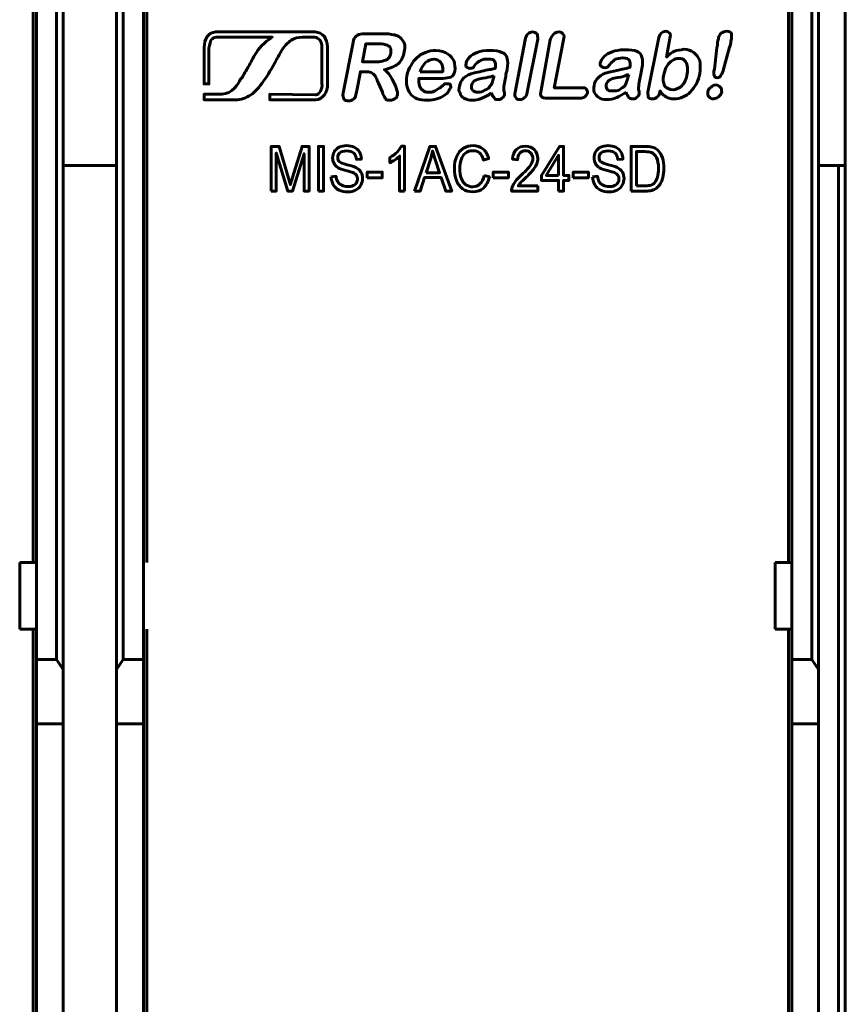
# Model space of a CAD drawing. Header units: millimetres. Extents: x -13 to 39, y -19 to 89.
# Tile 7 of 9: x 14 to 39, y 36 to 65. Entities that reach past the tile are written whole.
import ezdxf

# ---------------------------------------------------------------- set-up
doc = ezdxf.new("R2010")
doc.units = ezdxf.units.MM
doc.linetypes.add('K5LT32781', pattern=[0])
doc.linetypes.add('K5LT_BASIC', pattern=[0])

msp = doc.modelspace()

# ---------------------------------------------------------------- linework, layer by layer
at = {"color": 150, "linetype": 'K5LT_BASIC', "lineweight": 60, "true_color": 0x0080ff}
for p, q in [((37.239, 49.238), (37.239, 71.638)), ((14.639, 49.238), (14.639, 67.263)), ((18.039, 49.238), (18.039, 67.263)), ((14.739, 49.238), (14.739, 66.558)), ((15.339, 66.558), (15.339, 46.338)), ((17.339, 46.338), (17.339, 66.558)), ((17.939, 66.558), (17.939, 49.238)), ((37.339, 49.238), (37.339, 66.558)), ((37.939, 66.558), (37.939, 46.338)), ((15.539, 66.302), (15.539, 46.03)), ((17.139, 46.03), (17.139, 66.302)), ((38.139, 46.03), (38.139, 66.302)), ((38.939, 61.118), (38.939, 66.238)), ((15.539, 61.118), (17.139, 61.118)), ((38.139, 61.118), (38.739, 61.118)), ((38.939, 61.118), (38.739, 61.118)), ((38.739, 61.118), (38.739, 8.557)), ((38.939, 61.118), (38.939, 8.557)), ((14.739, 49.238), (14.239, 49.238)), ((14.239, 47.238), (14.239, 49.238)), ((14.739, 49.238), (14.739, 47.238)), ((17.939, 49.238), (17.939, 47.238)), ((36.839, 47.238), (36.839, 49.238)), ((37.339, 49.238), (36.839, 49.238)), ((37.339, 47.238), (37.339, 49.238)), ((14.739, 47.238), (14.239, 47.238)), ((14.639, 22.438), (14.639, 47.238)), ((14.739, 46.338), (14.739, 47.238)), ((17.939, 47.238), (17.939, 46.338)), ((18.039, 22.438), (18.039, 47.238)), ((36.839, 47.238), (37.339, 47.238)), ((37.239, 22.438), (37.239, 47.238)), ((37.339, 46.338), (37.339, 47.238)), ((15.339, 46.338), (14.739, 46.338)), ((14.739, 46.338), (14.739, 44.413)), ((15.539, 46.03), (15.339, 46.338)), ((17.139, 46.03), (17.339, 46.338)), ((17.339, 46.338), (17.939, 46.338)), ((17.939, 46.338), (17.939, 44.413)), ((37.339, 46.338), (37.339, 44.413)), ((37.939, 46.338), (37.339, 46.338)), ((38.139, 46.03), (37.939, 46.338)), ((15.539, 44.413), (15.539, 46.03)), ((17.139, 44.413), (17.139, 46.03)), ((38.139, 44.413), (38.139, 46.03)), ((14.739, 44.413), (15.539, 44.413)), ((14.739, 44.413), (14.739, 25.262)), ((15.539, 25.262), (15.539, 44.413)), ((17.139, 25.262), (17.139, 44.413)), ((17.939, 44.413), (17.139, 44.413)), ((17.939, 44.413), (17.939, 25.262)), ((37.339, 44.413), (37.339, 25.262)), ((38.139, 44.413), (37.339, 44.413)), ((38.139, 25.262), (38.139, 44.413))]:
    msp.add_line(p, q, dxfattribs=at)
for points, knots in [([(33.69, 64.919), (33.69, 64.919), (33.59, 64.363), (33.59, 64.363), (33.67, 64.443), (33.75, 64.502), (33.829, 64.542), (33.908, 64.562), (34.009, 64.581), (34.107, 64.601), (34.227, 64.601), (34.326, 64.562), (34.405, 64.502), (34.485, 64.443), (34.545, 64.363), (34.584, 64.264), (34.604, 64.145), (34.604, 64.025), (34.584, 63.866), (34.564, 63.767), (34.525, 63.668), (34.485, 63.568), (34.426, 63.469), (34.366, 63.389), (34.306, 63.329), (34.247, 63.251), (34.167, 63.21), (34.087, 63.171), (33.988, 63.132), (33.908, 63.111), (33.809, 63.111), (33.769, 63.111), (33.709, 63.111), (33.67, 63.132), (33.61, 63.151), (33.571, 63.171), (33.551, 63.191), (33.512, 63.21), (33.491, 63.231), (33.471, 63.251), (33.452, 63.27), (33.432, 63.31), (33.392, 63.35), (33.392, 63.35), (33.392, 63.31), (33.392, 63.31), (33.372, 63.251), (33.352, 63.191), (33.313, 63.171), (33.273, 63.132), (33.214, 63.111), (33.173, 63.111), (33.114, 63.111), (33.074, 63.132), (33.054, 63.151), (33.035, 63.191), (33.035, 63.251), (33.035, 63.31), (33.035, 63.31), (33.352, 64.899), (33.352, 64.899), (33.352, 64.979), (33.392, 65.038), (33.432, 65.078), (33.471, 65.117), (33.512, 65.137), (33.571, 65.137), (33.61, 65.137), (33.65, 65.117), (33.69, 65.078), (33.709, 65.038), (33.709, 64.998), (33.69, 64.919)], [0, 0, 0, 0, 0.041667, 0.041667, 0.041667, 0.083333, 0.083333, 0.083333, 0.125, 0.125, 0.125, 0.166667, 0.166667, 0.166667, 0.208333, 0.208333, 0.208333, 0.25, 0.25, 0.25, 0.291667, 0.291667, 0.291667, 0.333333, 0.333333, 0.333333, 0.375, 0.375, 0.375, 0.416667, 0.416667, 0.416667, 0.458333, 0.458333, 0.458333, 0.5, 0.5, 0.5, 0.541667, 0.541667, 0.541667, 0.583333, 0.583333, 0.583333, 0.625, 0.625, 0.625, 0.666667, 0.666667, 0.666667, 0.708333, 0.708333, 0.708333, 0.75, 0.75, 0.75, 0.791667, 0.791667, 0.791667, 0.833333, 0.833333, 0.833333, 0.875, 0.875, 0.875, 0.916667, 0.916667, 0.916667, 0.958333, 0.958333, 0.958333, 1, 1, 1, 1]), ([(35.021, 64.005), (35.021, 64.005), (35.1, 64.64), (35.1, 64.64), (35.12, 64.76), (35.12, 64.86), (35.141, 64.899), (35.141, 64.979), (35.18, 65.038), (35.219, 65.078), (35.279, 65.117), (35.319, 65.137), (35.398, 65.137), (35.458, 65.137), (35.517, 65.117), (35.538, 65.058), (35.538, 65.018), (35.538, 64.938), (35.517, 64.839), (35.517, 64.78), (35.498, 64.72), (35.478, 64.661), (35.478, 64.661), (35.299, 64.005), (35.299, 64.005), (35.279, 63.925), (35.26, 63.866), (35.219, 63.826), (35.2, 63.767), (35.16, 63.747), (35.1, 63.747), (35.061, 63.747), (35.021, 63.767), (35.021, 63.806), (35.001, 63.847), (35.001, 63.925), (35.021, 64.005)], [0, 0, 0, 0, 0.083333, 0.083333, 0.083333, 0.166667, 0.166667, 0.166667, 0.25, 0.25, 0.25, 0.333333, 0.333333, 0.333333, 0.416667, 0.416667, 0.416667, 0.5, 0.5, 0.5, 0.583333, 0.583333, 0.583333, 0.666667, 0.666667, 0.666667, 0.75, 0.75, 0.75, 0.833333, 0.833333, 0.833333, 0.916667, 0.916667, 0.916667, 1, 1, 1, 1]), ([(21.792, 64.959), (21.039, 64.959), (20.12, 64.959), (20.12, 64.959), (20.066, 64.959), (20.011, 64.922), (19.975, 64.886), (19.939, 64.831), (19.921, 64.741), (19.902, 64.632), (19.902, 64.632), (19.902, 63.559), (19.902, 63.559), (19.757, 63.559), (19.757, 63.559), (19.757, 64.649), (19.757, 64.649), (19.757, 64.777), (19.793, 64.886), (19.848, 64.976), (19.902, 65.068), (19.994, 65.104), (20.103, 65.122), (20.103, 65.122), (20.12, 65.122), (20.12, 65.122), (22.755, 65.122), (22.755, 65.122), (23.082, 65.122), (23.082, 65.122), (23.191, 65.104), (23.282, 65.068), (23.354, 64.976), (23.409, 64.886), (23.446, 64.795), (23.446, 64.668), (23.446, 64.668), (23.446, 64.649), (23.446, 64.649), (23.446, 63.578), (23.446, 63.578), (23.463, 63.305), (23.3, 63.087), (23.1, 63.087), (23.1, 63.087), (23.082, 63.087), (23.082, 63.087), (21.719, 63.087), (21.719, 63.087), (21.719, 63.251), (21.719, 63.251), (23.082, 63.232), (23.082, 63.232), (23.1, 63.232), (23.1, 63.232), (23.209, 63.251), (23.3, 63.396), (23.282, 63.578), (23.282, 63.578), (23.282, 64.649), (23.282, 64.649), (23.282, 64.741), (23.264, 64.813), (23.228, 64.867), (23.173, 64.922), (23.119, 64.959), (23.064, 64.959), (23.064, 64.959), (23.082, 64.959), (23.082, 64.959), (22.755, 64.959), (22.755, 64.959), (22.735, 64.959), (22.7, 64.959)], [0.8299716, 0.8299716, 0.8299716, 0.8299716, 0.8518519, 0.8518519, 0.8518519, 0.8888889, 0.8888889, 0.8888889, 0.9259259, 0.9259259, 0.9259259, 0.962963, 0.962963, 1, 1, 1.037037, 1.037037, 1.037037, 1.0740741, 1.0740741, 1.0740741, 1.1111111, 1.1111111, 1.1111111, 1.1481481, 1.1481481, 1.1851852, 1.1851852, 1.2222222, 1.2222222, 1.2222222, 1.2592593, 1.2592593, 1.2592593, 1.2962963, 1.2962963, 1.2962963, 1.3333333, 1.3333333, 1.3703704, 1.3703704, 1.3703704, 1.4074074, 1.4074074, 1.4074074, 1.4444444, 1.4444444, 1.4814815, 1.4814815, 1.5185185, 1.5185185, 1.5555556, 1.5555556, 1.5925926, 1.5925926, 1.5925926, 1.6296296, 1.6296296, 1.6296296, 1.6666667, 1.6666667, 1.6666667, 1.7037037, 1.7037037, 1.7037037, 1.7407407, 1.7407407, 1.7407407, 1.7777778, 1.7777778, 1.8148148, 1.8148148, 1.817982, 1.817982, 1.817982, 1.817982]), ([(21.792, 64.959), (21.792, 64.959), (21.792, 64.959), (21.792, 64.959), (21.665, 64.886), (21.428, 64.686), (21.319, 64.504), (21.21, 64.322), (21.156, 64.213), (21.084, 64.087), (21.029, 63.995), (20.975, 63.905), (20.902, 63.76), (20.883, 63.741), (20.866, 63.723), (20.847, 63.705), (20.774, 63.559), (20.611, 63.269), (20.284, 63.251), (20.284, 63.251), (19.757, 63.251), (19.757, 63.251), (19.757, 63.087), (19.757, 63.087), (20.684, 63.087), (20.684, 63.087), (20.866, 63.087), (21.011, 63.142), (21.156, 63.232), (21.283, 63.324), (21.411, 63.469), (21.52, 63.632), (21.683, 63.85), (21.774, 64.014), (21.919, 64.286), (21.956, 64.341), (21.973, 64.395), (22.046, 64.504), (22.155, 64.686), (22.246, 64.795), (22.356, 64.867), (22.465, 64.94), (22.574, 64.959), (22.7, 64.959), (22.7, 64.959), (22.7, 64.959), (22.699, 64.959)], [0.9999909, 0.9999909, 0.9999909, 0.9999909, 1, 1, 1, 1.0666667, 1.0666667, 1.0666667, 1.1333333, 1.1333333, 1.1333333, 1.2, 1.2, 1.2, 1.2666667, 1.2666667, 1.2666667, 1.3333333, 1.3333333, 1.3333333, 1.4, 1.4, 1.4666667, 1.4666667, 1.5333333, 1.5333333, 1.5333333, 1.6, 1.6, 1.6, 1.6666667, 1.6666667, 1.6666667, 1.7333333, 1.7333333, 1.7333333, 1.8, 1.8, 1.8, 1.8666667, 1.8666667, 1.8666667, 1.9333333, 1.9333333, 1.9333333, 1.9344784, 1.9344784, 1.9344784, 1.9344784]), ([(24.572, 63.925), (24.572, 63.925), (24.433, 63.925), (24.433, 63.925), (24.314, 63.31), (24.314, 63.31), (24.293, 63.21), (24.274, 63.151), (24.234, 63.111), (24.174, 63.072), (24.135, 63.052), (24.016, 63.052), (23.956, 63.072), (23.936, 63.111), (23.917, 63.151), (23.896, 63.21), (23.917, 63.29), (23.917, 63.29), (24.215, 64.8), (24.215, 64.8), (24.234, 64.899), (24.254, 64.959), (24.314, 64.998), (24.353, 65.038), (24.413, 65.058), (24.492, 65.058), (24.492, 65.058), (25.148, 65.058), (25.148, 65.058), (25.247, 65.058), (25.306, 65.058), (25.366, 65.038), (25.446, 65.038), (25.485, 65.018), (25.545, 64.998), (25.604, 64.979), (25.645, 64.938), (25.684, 64.879), (25.725, 64.839), (25.744, 64.78), (25.764, 64.72), (25.764, 64.661), (25.764, 64.581), (25.744, 64.521), (25.725, 64.383), (25.664, 64.264), (25.565, 64.164), (25.466, 64.085), (25.327, 64.025), (25.148, 63.985), (25.207, 63.946), (25.267, 63.886), (25.327, 63.806), (25.366, 63.747), (25.406, 63.668), (25.446, 63.588), (25.485, 63.508), (25.505, 63.43), (25.526, 63.37), (25.545, 63.29), (25.545, 63.251), (25.545, 63.231), (25.526, 63.191), (25.526, 63.171), (25.505, 63.151), (25.485, 63.132), (25.446, 63.111), (25.425, 63.091), (25.386, 63.072), (25.347, 63.072), (25.306, 63.072), (25.267, 63.072), (25.228, 63.072), (25.207, 63.091), (25.187, 63.111), (25.168, 63.151), (25.148, 63.171), (25.128, 63.21), (25.108, 63.251), (25.088, 63.31), (25.088, 63.31), (24.969, 63.588), (24.969, 63.588), (24.93, 63.668), (24.909, 63.747), (24.87, 63.806), (24.83, 63.847), (24.79, 63.886), (24.751, 63.906), (24.71, 63.925), (24.651, 63.925), (24.572, 63.925)], [0, 0, 0, 0, 0.032258, 0.032258, 0.064516, 0.064516, 0.064516, 0.096774, 0.096774, 0.096774, 0.129032, 0.129032, 0.16129, 0.16129, 0.16129, 0.193548, 0.193548, 0.193548, 0.225806, 0.225806, 0.225806, 0.258065, 0.258065, 0.258065, 0.290323, 0.290323, 0.290323, 0.322581, 0.322581, 0.322581, 0.354839, 0.354839, 0.354839, 0.387097, 0.387097, 0.387097, 0.419355, 0.419355, 0.419355, 0.451613, 0.451613, 0.451613, 0.483871, 0.483871, 0.483871, 0.516129, 0.516129, 0.516129, 0.548387, 0.548387, 0.548387, 0.580645, 0.580645, 0.580645, 0.612903, 0.612903, 0.612903, 0.645161, 0.645161, 0.645161, 0.677419, 0.677419, 0.677419, 0.709677, 0.709677, 0.709677, 0.741935, 0.741935, 0.741935, 0.774194, 0.774194, 0.774194, 0.806452, 0.806452, 0.806452, 0.83871, 0.83871, 0.83871, 0.870968, 0.870968, 0.870968, 0.903226, 0.903226, 0.903226, 0.935484, 0.935484, 0.935484, 0.967742, 0.967742, 0.967742, 1, 1, 1, 1]), ([(29.062, 63.31), (29.062, 63.31), (29.359, 64.879), (29.359, 64.879), (29.38, 64.959), (29.399, 65.018), (29.439, 65.058), (29.479, 65.098), (29.538, 65.117), (29.578, 65.117), (29.637, 65.117), (29.678, 65.098), (29.717, 65.058), (29.737, 65.018), (29.737, 64.959), (29.737, 64.899), (29.737, 64.899), (29.419, 63.31), (29.419, 63.31), (29.419, 63.231), (29.38, 63.171), (29.339, 63.151), (29.3, 63.111), (29.261, 63.091), (29.141, 63.091), (29.101, 63.111), (29.082, 63.151), (29.041, 63.191), (29.041, 63.231), (29.062, 63.31)], [0, 0, 0, 0, 0.1, 0.1, 0.1, 0.2, 0.2, 0.2, 0.3, 0.3, 0.3, 0.4, 0.4, 0.4, 0.5, 0.5, 0.5, 0.6, 0.6, 0.6, 0.7, 0.7, 0.7, 0.8, 0.8, 0.9, 0.9, 0.9, 1, 1, 1, 1]), ([(30.512, 64.879), (30.512, 64.879), (30.233, 63.449), (30.233, 63.449), (31.048, 63.449), (31.048, 63.449), (31.108, 63.449), (31.167, 63.449), (31.188, 63.409), (31.207, 63.37), (31.227, 63.329), (31.227, 63.29), (31.207, 63.251), (31.188, 63.21), (31.147, 63.171), (31.108, 63.151), (31.048, 63.132), (30.989, 63.132), (30.989, 63.132), (30.035, 63.132), (30.035, 63.132), (29.935, 63.132), (29.876, 63.151), (29.856, 63.171), (29.816, 63.21), (29.816, 63.29), (29.836, 63.37), (29.836, 63.37), (30.114, 64.879), (30.114, 64.879), (30.134, 64.959), (30.173, 65.018), (30.214, 65.058), (30.253, 65.098), (30.313, 65.117), (30.432, 65.117), (30.471, 65.098), (30.492, 65.058), (30.531, 65.018), (30.531, 64.959), (30.512, 64.879)], [0, 0, 0, 0, 0.071429, 0.071429, 0.142857, 0.142857, 0.142857, 0.214286, 0.214286, 0.214286, 0.285714, 0.285714, 0.285714, 0.357143, 0.357143, 0.357143, 0.428571, 0.428571, 0.428571, 0.5, 0.5, 0.5, 0.571429, 0.571429, 0.571429, 0.642857, 0.642857, 0.642857, 0.714286, 0.714286, 0.714286, 0.785714, 0.785714, 0.785714, 0.857143, 0.857143, 0.928571, 0.928571, 0.928571, 1, 1, 1, 1]), ([(24.969, 64.76), (24.969, 64.76), (24.591, 64.76), (24.591, 64.76), (24.492, 64.223), (24.492, 64.223), (24.85, 64.223), (24.85, 64.223), (24.949, 64.223), (25.029, 64.223), (25.088, 64.244), (25.168, 64.264), (25.228, 64.283), (25.267, 64.323), (25.306, 64.363), (25.327, 64.422), (25.347, 64.482), (25.347, 64.542), (25.347, 64.601), (25.327, 64.64), (25.306, 64.681), (25.287, 64.7), (25.228, 64.72), (25.187, 64.741), (25.108, 64.76), (24.969, 64.76)], [0, 0, 0, 0, 0.111111, 0.111111, 0.222222, 0.222222, 0.333333, 0.333333, 0.333333, 0.444444, 0.444444, 0.444444, 0.555556, 0.555556, 0.555556, 0.666667, 0.666667, 0.666667, 0.777778, 0.777778, 0.777778, 0.888889, 0.888889, 0.888889, 1, 1, 1, 1]), ([(26.896, 63.728), (26.896, 63.728), (26.181, 63.728), (26.181, 63.728), (26.181, 63.648), (26.181, 63.568), (26.201, 63.508), (26.22, 63.449), (26.241, 63.389), (26.3, 63.37), (26.34, 63.329), (26.399, 63.31), (26.518, 63.31), (26.559, 63.31), (26.598, 63.329), (26.618, 63.329), (26.658, 63.35), (26.697, 63.37), (26.738, 63.409), (26.777, 63.43), (26.816, 63.449), (26.837, 63.469), (26.896, 63.508), (26.935, 63.549), (26.956, 63.568), (26.995, 63.568), (27.036, 63.568), (27.055, 63.568), (27.095, 63.568), (27.114, 63.549), (27.134, 63.529), (27.134, 63.489), (27.134, 63.449), (27.114, 63.43), (27.095, 63.389), (27.075, 63.35), (27.036, 63.29), (26.995, 63.251), (26.935, 63.21), (26.876, 63.171), (26.797, 63.132), (26.717, 63.111), (26.618, 63.091), (26.539, 63.072), (26.44, 63.072), (26.201, 63.072), (26.023, 63.132), (25.922, 63.27), (25.824, 63.409), (25.784, 63.588), (25.824, 63.806), (25.844, 63.925), (25.883, 64.025), (25.943, 64.104), (25.982, 64.204), (26.042, 64.283), (26.121, 64.342), (26.201, 64.422), (26.28, 64.462), (26.38, 64.502), (26.479, 64.542), (26.578, 64.562), (26.697, 64.562), (26.837, 64.562), (26.956, 64.521), (27.036, 64.462), (27.134, 64.402), (27.194, 64.323), (27.233, 64.244), (27.254, 64.145), (27.274, 64.045), (27.233, 63.847), (27.194, 63.787), (27.075, 63.747), (26.995, 63.728), (26.896, 63.728)], [0, 0, 0, 0, 0.038462, 0.038462, 0.038462, 0.076923, 0.076923, 0.076923, 0.115385, 0.115385, 0.115385, 0.153846, 0.153846, 0.192308, 0.192308, 0.192308, 0.230769, 0.230769, 0.230769, 0.269231, 0.269231, 0.269231, 0.307692, 0.307692, 0.307692, 0.346154, 0.346154, 0.346154, 0.384615, 0.384615, 0.384615, 0.423077, 0.423077, 0.423077, 0.461538, 0.461538, 0.461538, 0.5, 0.5, 0.5, 0.538462, 0.538462, 0.538462, 0.576923, 0.576923, 0.576923, 0.615385, 0.615385, 0.615385, 0.653846, 0.653846, 0.653846, 0.692308, 0.692308, 0.692308, 0.730769, 0.730769, 0.730769, 0.769231, 0.769231, 0.769231, 0.807692, 0.807692, 0.807692, 0.846154, 0.846154, 0.846154, 0.884615, 0.884615, 0.884615, 0.923077, 0.923077, 0.961538, 0.961538, 1, 1, 1, 1]), ([(28.346, 63.29), (28.246, 63.21), (28.147, 63.171), (28.068, 63.132), (27.969, 63.091), (27.87, 63.072), (27.77, 63.072), (27.691, 63.072), (27.611, 63.091), (27.531, 63.132), (27.472, 63.171), (27.432, 63.21), (27.412, 63.29), (27.373, 63.35), (27.373, 63.409), (27.393, 63.489), (27.412, 63.588), (27.453, 63.668), (27.531, 63.747), (27.611, 63.806), (27.71, 63.866), (27.81, 63.886), (27.85, 63.886), (27.909, 63.906), (28.008, 63.925), (28.088, 63.946), (28.168, 63.966), (28.246, 63.985), (28.306, 63.985), (28.386, 64.005), (28.466, 64.025), (28.485, 64.124), (28.485, 64.204), (28.445, 64.244), (28.425, 64.283), (28.366, 64.303), (28.246, 64.303), (28.168, 64.303), (28.088, 64.303), (28.028, 64.264), (27.989, 64.244), (27.929, 64.204), (27.889, 64.164), (27.85, 64.104), (27.81, 64.065), (27.81, 64.045), (27.79, 64.045), (27.751, 64.025), (27.71, 64.025), (27.671, 64.025), (27.631, 64.045), (27.611, 64.065), (27.591, 64.085), (27.572, 64.124), (27.591, 64.164), (27.591, 64.223), (27.631, 64.283), (27.691, 64.363), (27.751, 64.422), (27.829, 64.462), (27.929, 64.502), (28.028, 64.542), (28.147, 64.562), (28.306, 64.562), (28.466, 64.562), (28.585, 64.542), (28.665, 64.502), (28.743, 64.482), (28.803, 64.422), (28.823, 64.323), (28.843, 64.244), (28.843, 64.145), (28.823, 64.005), (28.803, 63.925), (28.784, 63.847), (28.784, 63.787), (28.764, 63.728), (28.764, 63.668), (28.743, 63.588), (28.724, 63.529), (28.724, 63.449), (28.724, 63.37), (28.743, 63.31), (28.743, 63.251), (28.743, 63.231), (28.724, 63.191), (28.704, 63.151), (28.665, 63.132), (28.624, 63.091), (28.585, 63.091), (28.544, 63.091), (28.505, 63.091), (28.466, 63.091), (28.445, 63.132), (28.406, 63.171), (28.386, 63.21), (28.346, 63.29)], [0, 0, 0, 0, 0.03125, 0.03125, 0.03125, 0.0625, 0.0625, 0.0625, 0.09375, 0.09375, 0.09375, 0.125, 0.125, 0.125, 0.15625, 0.15625, 0.15625, 0.1875, 0.1875, 0.1875, 0.21875, 0.21875, 0.21875, 0.25, 0.25, 0.25, 0.28125, 0.28125, 0.28125, 0.3125, 0.3125, 0.3125, 0.34375, 0.34375, 0.34375, 0.375, 0.375, 0.375, 0.40625, 0.40625, 0.40625, 0.4375, 0.4375, 0.4375, 0.46875, 0.46875, 0.46875, 0.5, 0.5, 0.5, 0.53125, 0.53125, 0.53125, 0.5625, 0.5625, 0.5625, 0.59375, 0.59375, 0.59375, 0.625, 0.625, 0.625, 0.65625, 0.65625, 0.65625, 0.6875, 0.6875, 0.6875, 0.71875, 0.71875, 0.71875, 0.75, 0.75, 0.75, 0.78125, 0.78125, 0.78125, 0.8125, 0.8125, 0.8125, 0.84375, 0.84375, 0.84375, 0.875, 0.875, 0.875, 0.90625, 0.90625, 0.90625, 0.9375, 0.9375, 0.9375, 0.96875, 0.96875, 0.96875, 1, 1, 1, 1]), ([(32.379, 63.31), (32.279, 63.251), (32.18, 63.191), (32.101, 63.151), (32.002, 63.111), (31.903, 63.091), (31.803, 63.091), (31.704, 63.091), (31.624, 63.111), (31.564, 63.151), (31.505, 63.191), (31.465, 63.251), (31.426, 63.31), (31.406, 63.37), (31.406, 63.43), (31.426, 63.508), (31.426, 63.608), (31.486, 63.687), (31.564, 63.767), (31.644, 63.826), (31.724, 63.886), (31.843, 63.906), (31.882, 63.906), (31.942, 63.925), (32.022, 63.946), (32.121, 63.966), (32.201, 63.985), (32.279, 64.005), (32.339, 64.005), (32.419, 64.025), (32.499, 64.065), (32.518, 64.145), (32.499, 64.223), (32.478, 64.264), (32.458, 64.303), (32.398, 64.342), (32.279, 64.342), (32.18, 64.323), (32.121, 64.323), (32.061, 64.303), (32.022, 64.264), (31.962, 64.223), (31.922, 64.184), (31.882, 64.124), (31.843, 64.085), (31.823, 64.065), (31.823, 64.065), (31.784, 64.045), (31.743, 64.045), (31.704, 64.045), (31.664, 64.065), (31.644, 64.085), (31.605, 64.104), (31.605, 64.145), (31.605, 64.184), (31.624, 64.244), (31.664, 64.323), (31.724, 64.383), (31.784, 64.443), (31.862, 64.482), (31.962, 64.521), (32.061, 64.562), (32.18, 64.581), (32.339, 64.581), (32.499, 64.581), (32.618, 64.562), (32.696, 64.542), (32.776, 64.502), (32.836, 64.443), (32.856, 64.363), (32.875, 64.264), (32.875, 64.164), (32.856, 64.025), (32.836, 63.946), (32.816, 63.866), (32.816, 63.806), (32.797, 63.747), (32.776, 63.687), (32.776, 63.608), (32.756, 63.549), (32.756, 63.469), (32.756, 63.389), (32.776, 63.329), (32.776, 63.27), (32.776, 63.251), (32.756, 63.21), (32.737, 63.191), (32.696, 63.151), (32.657, 63.111), (32.618, 63.111), (32.558, 63.111), (32.538, 63.111), (32.499, 63.132), (32.458, 63.151), (32.439, 63.191), (32.398, 63.251), (32.379, 63.31)], [0, 0, 0, 0, 0.03125, 0.03125, 0.03125, 0.0625, 0.0625, 0.0625, 0.09375, 0.09375, 0.09375, 0.125, 0.125, 0.125, 0.15625, 0.15625, 0.15625, 0.1875, 0.1875, 0.1875, 0.21875, 0.21875, 0.21875, 0.25, 0.25, 0.25, 0.28125, 0.28125, 0.28125, 0.3125, 0.3125, 0.3125, 0.34375, 0.34375, 0.34375, 0.375, 0.375, 0.375, 0.40625, 0.40625, 0.40625, 0.4375, 0.4375, 0.4375, 0.46875, 0.46875, 0.46875, 0.5, 0.5, 0.5, 0.53125, 0.53125, 0.53125, 0.5625, 0.5625, 0.5625, 0.59375, 0.59375, 0.59375, 0.625, 0.625, 0.625, 0.65625, 0.65625, 0.65625, 0.6875, 0.6875, 0.6875, 0.71875, 0.71875, 0.71875, 0.75, 0.75, 0.75, 0.78125, 0.78125, 0.78125, 0.8125, 0.8125, 0.8125, 0.84375, 0.84375, 0.84375, 0.875, 0.875, 0.875, 0.90625, 0.90625, 0.90625, 0.9375, 0.9375, 0.9375, 0.96875, 0.96875, 0.96875, 1, 1, 1, 1]), ([(26.22, 63.925), (26.22, 63.925), (26.896, 63.925), (26.896, 63.925), (26.896, 64.065), (26.896, 64.145), (26.837, 64.204), (26.797, 64.264), (26.717, 64.303), (26.637, 64.303), (26.539, 64.303), (26.459, 64.264), (26.38, 64.204), (26.32, 64.145), (26.261, 64.045), (26.22, 63.925)], [0, 0, 0, 0, 0.2, 0.2, 0.2, 0.4, 0.4, 0.4, 0.6, 0.6, 0.6, 0.8, 0.8, 0.8, 1, 1, 1, 1]), ([(33.512, 63.847), (33.471, 63.707), (33.491, 63.588), (33.531, 63.508), (33.59, 63.43), (33.67, 63.389), (33.789, 63.389), (33.869, 63.389), (33.968, 63.43), (34.048, 63.508), (34.128, 63.588), (34.187, 63.707), (34.206, 63.866), (34.227, 63.946), (34.227, 64.045), (34.206, 64.104), (34.206, 64.184), (34.167, 64.223), (34.128, 64.264), (34.087, 64.303), (34.028, 64.323), (33.968, 64.323), (33.888, 64.323), (33.829, 64.303), (33.769, 64.264), (33.69, 64.223), (33.65, 64.164), (33.61, 64.104), (33.551, 64.025), (33.531, 63.946), (33.512, 63.847)], [0, 0, 0, 0, 0.1, 0.1, 0.1, 0.2, 0.2, 0.2, 0.3, 0.3, 0.3, 0.4, 0.4, 0.4, 0.5, 0.5, 0.5, 0.6, 0.6, 0.6, 0.7, 0.7, 0.7, 0.8, 0.8, 0.8, 0.9, 0.9, 0.9, 1, 1, 1, 1]), ([(28.425, 63.806), (28.366, 63.787), (28.287, 63.767), (28.187, 63.747), (28.068, 63.728), (28.008, 63.707), (27.969, 63.707), (27.909, 63.687), (27.87, 63.668), (27.829, 63.648), (27.79, 63.608), (27.77, 63.568), (27.751, 63.508), (27.751, 63.469), (27.751, 63.409), (27.79, 63.37), (27.829, 63.329), (27.889, 63.31), (27.948, 63.31), (28.028, 63.31), (28.088, 63.329), (28.147, 63.37), (28.227, 63.389), (28.287, 63.449), (28.306, 63.489), (28.366, 63.549), (28.386, 63.627), (28.425, 63.767), (28.425, 63.767), (28.425, 63.806), (28.425, 63.806)], [0, 0, 0, 0, 0.1, 0.1, 0.1, 0.2, 0.2, 0.2, 0.3, 0.3, 0.3, 0.4, 0.4, 0.4, 0.5, 0.5, 0.5, 0.6, 0.6, 0.6, 0.7, 0.7, 0.7, 0.8, 0.8, 0.8, 0.9, 0.9, 0.9, 1, 1, 1, 1]), ([(32.458, 63.847), (32.398, 63.826), (32.32, 63.787), (32.22, 63.767), (32.101, 63.747), (32.022, 63.728), (31.981, 63.728), (31.942, 63.707), (31.903, 63.687), (31.862, 63.668), (31.823, 63.627), (31.803, 63.588), (31.784, 63.529), (31.784, 63.489), (31.784, 63.43), (31.823, 63.389), (31.862, 63.35), (31.903, 63.35), (31.981, 63.35), (32.041, 63.35), (32.121, 63.35), (32.18, 63.389), (32.26, 63.43), (32.3, 63.469), (32.339, 63.508), (32.379, 63.568), (32.419, 63.668), (32.439, 63.787), (32.439, 63.787), (32.458, 63.847), (32.458, 63.847)], [0, 0, 0, 0, 0.1, 0.1, 0.1, 0.2, 0.2, 0.2, 0.3, 0.3, 0.3, 0.4, 0.4, 0.4, 0.5, 0.5, 0.5, 0.6, 0.6, 0.6, 0.7, 0.7, 0.7, 0.8, 0.8, 0.8, 0.9, 0.9, 0.9, 1, 1, 1, 1]), ([(35.001, 63.111), (34.942, 63.111), (34.902, 63.132), (34.862, 63.171), (34.822, 63.21), (34.822, 63.251), (34.822, 63.329), (34.843, 63.37), (34.862, 63.43), (34.921, 63.469), (34.962, 63.508), (35.001, 63.529), (35.12, 63.529), (35.16, 63.508), (35.2, 63.469), (35.24, 63.43), (35.24, 63.37), (35.24, 63.329), (35.219, 63.251), (35.2, 63.21), (35.141, 63.171), (35.1, 63.132), (35.041, 63.132), (35.001, 63.111)], [0, 0, 0, 0, 0.125, 0.125, 0.125, 0.25, 0.25, 0.25, 0.375, 0.375, 0.375, 0.5, 0.5, 0.625, 0.625, 0.625, 0.75, 0.75, 0.75, 0.875, 0.875, 0.875, 1, 1, 1, 1])]:
    msp.add_open_spline(points, degree=3, knots=knots, dxfattribs=at)
at = {"color": 150, "linetype": 'K5LT32781', "lineweight": 60, "true_color": 0x0080ff}
for points, knots in [([(21.765, 60.353), (21.765, 60.353), (21.765, 61.692), (21.765, 61.692), (22, 61.692), (22, 61.692), (22.281, 60.744), (22.281, 60.744), (22.306, 60.656), (22.325, 60.59), (22.337, 60.546), (22.351, 60.595), (22.372, 60.667), (22.401, 60.761), (22.401, 60.761), (22.686, 61.692), (22.686, 61.692), (22.896, 61.692), (22.896, 61.692), (22.896, 60.353), (22.896, 60.353), (22.745, 60.353), (22.745, 60.353), (22.745, 61.473), (22.745, 61.473), (22.399, 60.353), (22.399, 60.353), (22.258, 60.353), (22.258, 60.353), (21.916, 61.494), (21.916, 61.494), (21.916, 60.353), (21.916, 60.353), (21.765, 60.353), (21.765, 60.353)], [0, 0, 0, 0, 0.066667, 0.066667, 0.133333, 0.133333, 0.2, 0.2, 0.2, 0.266667, 0.266667, 0.266667, 0.333333, 0.333333, 0.333333, 0.4, 0.4, 0.466667, 0.466667, 0.533333, 0.533333, 0.6, 0.6, 0.666667, 0.666667, 0.733333, 0.733333, 0.8, 0.8, 0.866667, 0.866667, 0.933333, 0.933333, 1, 1, 1, 1]), ([(23.174, 60.353), (23.174, 60.353), (23.174, 61.692), (23.174, 61.692), (23.331, 61.692), (23.331, 61.692), (23.331, 60.353), (23.331, 60.353), (23.174, 60.353), (23.174, 60.353)], [0, 0, 0, 0, 0.25, 0.25, 0.5, 0.5, 0.75, 0.75, 1, 1, 1, 1]), ([(23.556, 60.783), (23.556, 60.783), (23.704, 60.798), (23.704, 60.798), (23.711, 60.731), (23.727, 60.676), (23.752, 60.633), (23.778, 60.59), (23.818, 60.555), (23.872, 60.528), (23.925, 60.501), (23.986, 60.488), (24.053, 60.488), (24.113, 60.488), (24.166, 60.498), (24.212, 60.518), (24.258, 60.538), (24.292, 60.566), (24.314, 60.601), (24.336, 60.637), (24.348, 60.675), (24.348, 60.716), (24.348, 60.758), (24.337, 60.794), (24.315, 60.826), (24.294, 60.857), (24.258, 60.883), (24.209, 60.905), (24.177, 60.918), (24.106, 60.94), (23.888, 60.999), (23.812, 61.027), (23.769, 61.053), (23.712, 61.087), (23.67, 61.129), (23.643, 61.178), (23.615, 61.228), (23.601, 61.284), (23.601, 61.345), (23.601, 61.413), (23.618, 61.476), (23.652, 61.535), (23.686, 61.594), (23.735, 61.638), (23.801, 61.669), (23.866, 61.699), (23.938, 61.714), (24.018, 61.714), (24.106, 61.714), (24.183, 61.699), (24.25, 61.667), (24.318, 61.635), (24.369, 61.588), (24.405, 61.525), (24.441, 61.463), (24.461, 61.393), (24.464, 61.314), (24.464, 61.314), (24.313, 61.301), (24.313, 61.301), (24.305, 61.386), (24.278, 61.45), (24.231, 61.493), (24.184, 61.536), (24.115, 61.557), (24.024, 61.557), (23.929, 61.557), (23.86, 61.538), (23.817, 61.499), (23.773, 61.459), (23.752, 61.412), (23.752, 61.356), (23.752, 61.308), (23.767, 61.269), (23.798, 61.238), (23.828, 61.207), (23.907, 61.175), (24.034, 61.142), (24.162, 61.11), (24.249, 61.081), (24.297, 61.057), (24.365, 61.021), (24.416, 60.976), (24.449, 60.921), (24.482, 60.866), (24.498, 60.803), (24.498, 60.731), (24.498, 60.66), (24.48, 60.593), (24.444, 60.53), (24.408, 60.467), (24.356, 60.418), (24.221, 60.348), (24.145, 60.331), (24.061, 60.331), (23.954, 60.331), (23.864, 60.349), (23.792, 60.384), (23.719, 60.419), (23.663, 60.472), (23.621, 60.543), (23.58, 60.614), (23.558, 60.694), (23.556, 60.783)], [0, 0, 0, 0, 0.028571, 0.028571, 0.028571, 0.057143, 0.057143, 0.057143, 0.085714, 0.085714, 0.085714, 0.114286, 0.114286, 0.114286, 0.142857, 0.142857, 0.142857, 0.171429, 0.171429, 0.171429, 0.2, 0.2, 0.2, 0.228571, 0.228571, 0.228571, 0.257143, 0.257143, 0.257143, 0.285714, 0.285714, 0.314286, 0.314286, 0.314286, 0.342857, 0.342857, 0.342857, 0.371429, 0.371429, 0.371429, 0.4, 0.4, 0.4, 0.428571, 0.428571, 0.428571, 0.457143, 0.457143, 0.457143, 0.485714, 0.485714, 0.485714, 0.514286, 0.514286, 0.514286, 0.542857, 0.542857, 0.542857, 0.571429, 0.571429, 0.571429, 0.6, 0.6, 0.6, 0.628571, 0.628571, 0.628571, 0.657143, 0.657143, 0.657143, 0.685714, 0.685714, 0.685714, 0.714286, 0.714286, 0.714286, 0.742857, 0.742857, 0.742857, 0.771429, 0.771429, 0.771429, 0.8, 0.8, 0.8, 0.828571, 0.828571, 0.828571, 0.857143, 0.857143, 0.857143, 0.885714, 0.885714, 0.914286, 0.914286, 0.914286, 0.942857, 0.942857, 0.942857, 0.971429, 0.971429, 0.971429, 1, 1, 1, 1]), ([(25.752, 60.353), (25.752, 60.353), (25.606, 60.353), (25.606, 60.353), (25.606, 61.401), (25.606, 61.401), (25.571, 61.363), (25.525, 61.325), (25.468, 61.288), (25.411, 61.25), (25.36, 61.222), (25.314, 61.203), (25.314, 61.203), (25.314, 61.362), (25.314, 61.362), (25.396, 61.405), (25.467, 61.457), (25.528, 61.519), (25.589, 61.58), (25.632, 61.64), (25.658, 61.698), (25.658, 61.698), (25.752, 61.698), (25.752, 61.698), (25.752, 60.353), (25.752, 60.353)], [0, 0, 0, 0, 0.111111, 0.111111, 0.222222, 0.222222, 0.222222, 0.333333, 0.333333, 0.333333, 0.444444, 0.444444, 0.444444, 0.555556, 0.555556, 0.555556, 0.666667, 0.666667, 0.666667, 0.777778, 0.777778, 0.777778, 0.888889, 0.888889, 1, 1, 1, 1]), ([(26.054, 60.353), (26.054, 60.353), (26.509, 61.692), (26.509, 61.692), (26.681, 61.692), (26.681, 61.692), (27.164, 60.353), (27.164, 60.353), (26.985, 60.353), (26.985, 60.353), (26.848, 60.759), (26.848, 60.759), (26.349, 60.759), (26.349, 60.759), (26.22, 60.353), (26.22, 60.353), (26.054, 60.353), (26.054, 60.353)], [0, 0, 0, 0, 0.125, 0.125, 0.25, 0.25, 0.375, 0.375, 0.5, 0.5, 0.625, 0.625, 0.75, 0.75, 0.875, 0.875, 1, 1, 1, 1]), ([(28.133, 60.823), (28.133, 60.823), (28.29, 60.778), (28.29, 60.778), (28.257, 60.633), (28.198, 60.522), (28.113, 60.446), (28.027, 60.369), (27.923, 60.331), (27.8, 60.331), (27.672, 60.331), (27.569, 60.36), (27.489, 60.419), (27.409, 60.478), (27.348, 60.563), (27.306, 60.674), (27.265, 60.786), (27.244, 60.905), (27.244, 61.033), (27.244, 61.172), (27.267, 61.293), (27.314, 61.397), (27.361, 61.501), (27.428, 61.58), (27.602, 61.688), (27.698, 61.714), (27.802, 61.714), (27.921, 61.714), (28.021, 61.681), (28.101, 61.612), (28.182, 61.544), (28.238, 61.448), (28.27, 61.325), (28.27, 61.325), (28.116, 61.284), (28.116, 61.284), (28.089, 61.381), (28.049, 61.452), (27.997, 61.496), (27.944, 61.541), (27.879, 61.563), (27.8, 61.563), (27.709, 61.563), (27.633, 61.538), (27.572, 61.489), (27.511, 61.44), (27.468, 61.374), (27.443, 61.291), (27.418, 61.207), (27.406, 61.122), (27.406, 61.034), (27.406, 60.92), (27.42, 60.82), (27.45, 60.736), (27.479, 60.651), (27.524, 60.587), (27.586, 60.545), (27.648, 60.503), (27.715, 60.482), (27.787, 60.482), (27.875, 60.482), (27.949, 60.511), (28.009, 60.568), (28.07, 60.625), (28.111, 60.71), (28.133, 60.823)], [0, 0, 0, 0, 0.045455, 0.045455, 0.045455, 0.090909, 0.090909, 0.090909, 0.136364, 0.136364, 0.136364, 0.181818, 0.181818, 0.181818, 0.227273, 0.227273, 0.227273, 0.272727, 0.272727, 0.272727, 0.318182, 0.318182, 0.318182, 0.363636, 0.363636, 0.409091, 0.409091, 0.409091, 0.454545, 0.454545, 0.454545, 0.5, 0.5, 0.5, 0.545455, 0.545455, 0.545455, 0.590909, 0.590909, 0.590909, 0.636364, 0.636364, 0.636364, 0.681818, 0.681818, 0.681818, 0.727273, 0.727273, 0.727273, 0.772727, 0.772727, 0.772727, 0.818182, 0.818182, 0.818182, 0.863636, 0.863636, 0.863636, 0.909091, 0.909091, 0.909091, 0.954545, 0.954545, 0.954545, 1, 1, 1, 1]), ([(29.74, 60.51), (29.74, 60.51), (29.74, 60.353), (29.74, 60.353), (28.956, 60.353), (28.956, 60.353), (28.955, 60.393), (28.96, 60.431), (28.973, 60.468), (28.993, 60.528), (29.025, 60.587), (29.07, 60.646), (29.114, 60.704), (29.178, 60.771), (29.26, 60.848), (29.388, 60.967), (29.475, 61.061), (29.521, 61.131), (29.567, 61.201), (29.59, 61.267), (29.59, 61.329), (29.59, 61.394), (29.569, 61.449), (29.528, 61.494), (29.486, 61.539), (29.432, 61.561), (29.366, 61.561), (29.295, 61.561), (29.239, 61.537), (29.197, 61.49), (29.155, 61.443), (29.133, 61.378), (29.133, 61.294), (29.133, 61.294), (28.984, 61.311), (28.984, 61.311), (28.994, 61.437), (29.033, 61.533), (29.099, 61.599), (29.166, 61.665), (29.256, 61.698), (29.369, 61.698), (29.483, 61.698), (29.573, 61.662), (29.639, 61.591), (29.706, 61.519), (29.739, 61.431), (29.739, 61.326), (29.739, 61.272), (29.729, 61.219), (29.71, 61.168), (29.69, 61.116), (29.658, 61.061), (29.613, 61.004), (29.568, 60.947), (29.493, 60.868), (29.389, 60.768), (29.301, 60.685), (29.245, 60.629), (29.22, 60.6), (29.195, 60.57), (29.175, 60.54), (29.158, 60.51), (29.158, 60.51), (29.74, 60.51), (29.74, 60.51)], [0, 0, 0, 0, 0.045455, 0.045455, 0.090909, 0.090909, 0.090909, 0.136364, 0.136364, 0.136364, 0.181818, 0.181818, 0.181818, 0.227273, 0.227273, 0.227273, 0.272727, 0.272727, 0.272727, 0.318182, 0.318182, 0.318182, 0.363636, 0.363636, 0.363636, 0.409091, 0.409091, 0.409091, 0.454545, 0.454545, 0.454545, 0.5, 0.5, 0.5, 0.545455, 0.545455, 0.545455, 0.590909, 0.590909, 0.590909, 0.636364, 0.636364, 0.636364, 0.681818, 0.681818, 0.681818, 0.727273, 0.727273, 0.727273, 0.772727, 0.772727, 0.772727, 0.818182, 0.818182, 0.818182, 0.863636, 0.863636, 0.863636, 0.909091, 0.909091, 0.909091, 0.954545, 0.954545, 0.954545, 1, 1, 1, 1]), ([(30.363, 60.353), (30.363, 60.353), (30.363, 60.673), (30.363, 60.673), (29.848, 60.673), (29.848, 60.673), (29.848, 60.825), (29.848, 60.825), (30.39, 61.692), (30.39, 61.692), (30.509, 61.692), (30.509, 61.692), (30.509, 60.825), (30.509, 60.825), (30.669, 60.825), (30.669, 60.825), (30.669, 60.673), (30.669, 60.673), (30.509, 60.673), (30.509, 60.673), (30.509, 60.353), (30.509, 60.353), (30.363, 60.353), (30.363, 60.353)], [0, 0, 0, 0, 0.090909, 0.090909, 0.181818, 0.181818, 0.272727, 0.272727, 0.363636, 0.363636, 0.454545, 0.454545, 0.545455, 0.545455, 0.636364, 0.636364, 0.727273, 0.727273, 0.818182, 0.818182, 0.909091, 0.909091, 1, 1, 1, 1]), ([(31.377, 60.783), (31.377, 60.783), (31.524, 60.798), (31.524, 60.798), (31.531, 60.731), (31.547, 60.676), (31.573, 60.633), (31.599, 60.59), (31.638, 60.555), (31.692, 60.528), (31.746, 60.501), (31.807, 60.488), (31.874, 60.488), (31.934, 60.488), (31.987, 60.498), (32.032, 60.518), (32.078, 60.538), (32.112, 60.566), (32.134, 60.601), (32.157, 60.637), (32.168, 60.675), (32.168, 60.716), (32.168, 60.758), (32.157, 60.794), (32.136, 60.826), (32.114, 60.857), (32.079, 60.883), (32.029, 60.905), (31.997, 60.918), (31.927, 60.94), (31.709, 60.999), (31.633, 61.027), (31.589, 61.053), (31.533, 61.087), (31.491, 61.129), (31.463, 61.178), (31.435, 61.228), (31.421, 61.284), (31.421, 61.345), (31.421, 61.413), (31.439, 61.476), (31.472, 61.535), (31.506, 61.594), (31.556, 61.638), (31.621, 61.669), (31.686, 61.699), (31.759, 61.714), (31.839, 61.714), (31.926, 61.714), (32.004, 61.699), (32.071, 61.667), (32.138, 61.635), (32.19, 61.588), (32.226, 61.525), (32.262, 61.463), (32.281, 61.393), (32.284, 61.314), (32.284, 61.314), (32.133, 61.301), (32.133, 61.301), (32.125, 61.386), (32.098, 61.45), (32.051, 61.493), (32.005, 61.536), (31.936, 61.557), (31.845, 61.557), (31.75, 61.557), (31.681, 61.538), (31.637, 61.499), (31.594, 61.459), (31.572, 61.412), (31.572, 61.356), (31.572, 61.308), (31.588, 61.269), (31.618, 61.238), (31.648, 61.207), (31.727, 61.175), (31.855, 61.142), (31.982, 61.11), (32.07, 61.081), (32.117, 61.057), (32.186, 61.021), (32.237, 60.976), (32.27, 60.921), (32.302, 60.866), (32.319, 60.803), (32.319, 60.731), (32.319, 60.66), (32.301, 60.593), (32.265, 60.53), (32.229, 60.467), (32.177, 60.418), (32.109, 60.383), (32.042, 60.348), (31.966, 60.331), (31.881, 60.331), (31.774, 60.331), (31.684, 60.349), (31.612, 60.384), (31.54, 60.419), (31.483, 60.472), (31.442, 60.543), (31.4, 60.614), (31.379, 60.694), (31.377, 60.783)], [0, 0, 0, 0, 0.028571, 0.028571, 0.028571, 0.057143, 0.057143, 0.057143, 0.085714, 0.085714, 0.085714, 0.114286, 0.114286, 0.114286, 0.142857, 0.142857, 0.142857, 0.171429, 0.171429, 0.171429, 0.2, 0.2, 0.2, 0.228571, 0.228571, 0.228571, 0.257143, 0.257143, 0.257143, 0.285714, 0.285714, 0.314286, 0.314286, 0.314286, 0.342857, 0.342857, 0.342857, 0.371429, 0.371429, 0.371429, 0.4, 0.4, 0.4, 0.428571, 0.428571, 0.428571, 0.457143, 0.457143, 0.457143, 0.485714, 0.485714, 0.485714, 0.514286, 0.514286, 0.514286, 0.542857, 0.542857, 0.542857, 0.571429, 0.571429, 0.571429, 0.6, 0.6, 0.6, 0.628571, 0.628571, 0.628571, 0.657143, 0.657143, 0.657143, 0.685714, 0.685714, 0.685714, 0.714286, 0.714286, 0.714286, 0.742857, 0.742857, 0.742857, 0.771429, 0.771429, 0.771429, 0.8, 0.8, 0.8, 0.828571, 0.828571, 0.828571, 0.857143, 0.857143, 0.857143, 0.885714, 0.885714, 0.885714, 0.914286, 0.914286, 0.914286, 0.942857, 0.942857, 0.942857, 0.971429, 0.971429, 0.971429, 1, 1, 1, 1]), ([(32.532, 60.353), (32.532, 60.353), (32.532, 61.692), (32.532, 61.692), (32.941, 61.692), (32.941, 61.692), (33.033, 61.692), (33.103, 61.686), (33.152, 61.673), (33.22, 61.655), (33.278, 61.623), (33.326, 61.577), (33.388, 61.517), (33.435, 61.441), (33.466, 61.348), (33.497, 61.255), (33.512, 61.149), (33.512, 61.03), (33.512, 60.928), (33.502, 60.838), (33.481, 60.76), (33.46, 60.681), (33.433, 60.616), (33.4, 60.565), (33.367, 60.513), (33.331, 60.473), (33.292, 60.443), (33.253, 60.414), (33.206, 60.391), (33.151, 60.376), (33.095, 60.361), (33.032, 60.353), (32.96, 60.353), (32.96, 60.353), (32.532, 60.353), (32.532, 60.353)], [0, 0, 0, 0, 0.083333, 0.083333, 0.166667, 0.166667, 0.166667, 0.25, 0.25, 0.25, 0.333333, 0.333333, 0.333333, 0.416667, 0.416667, 0.416667, 0.5, 0.5, 0.5, 0.583333, 0.583333, 0.583333, 0.666667, 0.666667, 0.666667, 0.75, 0.75, 0.75, 0.833333, 0.833333, 0.833333, 0.916667, 0.916667, 0.916667, 1, 1, 1, 1]), ([(26.395, 60.903), (26.395, 60.903), (26.799, 60.903), (26.799, 60.903), (26.675, 61.274), (26.675, 61.274), (26.638, 61.387), (26.61, 61.48), (26.59, 61.554), (26.574, 61.466), (26.552, 61.381), (26.525, 61.296), (26.525, 61.296), (26.395, 60.903), (26.395, 60.903)], [0, 0, 0, 0, 0.2, 0.2, 0.4, 0.4, 0.4, 0.6, 0.6, 0.6, 0.8, 0.8, 0.8, 1, 1, 1, 1]), ([(30.363, 60.825), (30.363, 60.825), (30.363, 61.427), (30.363, 61.427), (29.992, 60.825), (29.992, 60.825), (30.363, 60.825), (30.363, 60.825)], [0, 0, 0, 0, 0.333333, 0.333333, 0.666667, 0.666667, 1, 1, 1, 1]), ([(32.69, 60.51), (32.69, 60.51), (32.942, 60.51), (32.942, 60.51), (33.02, 60.51), (33.082, 60.519), (33.126, 60.535), (33.17, 60.552), (33.206, 60.575), (33.232, 60.605), (33.269, 60.647), (33.298, 60.703), (33.319, 60.774), (33.34, 60.845), (33.35, 60.931), (33.35, 61.033), (33.35, 61.173), (33.33, 61.281), (33.249, 61.432), (33.199, 61.482), (33.141, 61.508), (33.099, 61.526), (33.031, 61.535), (32.938, 61.535), (32.938, 61.535), (32.69, 61.535), (32.69, 61.535), (32.69, 60.51), (32.69, 60.51)], [0, 0, 0, 0, 0.1, 0.1, 0.1, 0.2, 0.2, 0.2, 0.3, 0.3, 0.3, 0.4, 0.4, 0.4, 0.5, 0.5, 0.5, 0.6, 0.6, 0.7, 0.7, 0.7, 0.8, 0.8, 0.8, 0.9, 0.9, 1, 1, 1, 1]), ([(24.636, 60.755), (24.636, 60.755), (24.636, 60.92), (24.636, 60.92), (25.086, 60.92), (25.086, 60.92), (25.086, 60.755), (25.086, 60.755), (24.636, 60.755), (24.636, 60.755)], [0, 0, 0, 0, 0.25, 0.25, 0.5, 0.5, 0.75, 0.75, 1, 1, 1, 1]), ([(28.408, 60.755), (28.408, 60.755), (28.408, 60.92), (28.408, 60.92), (28.858, 60.92), (28.858, 60.92), (28.858, 60.755), (28.858, 60.755), (28.408, 60.755), (28.408, 60.755)], [0, 0, 0, 0, 0.25, 0.25, 0.5, 0.5, 0.75, 0.75, 1, 1, 1, 1]), ([(30.801, 60.755), (30.801, 60.755), (30.801, 60.92), (30.801, 60.92), (31.251, 60.92), (31.251, 60.92), (31.251, 60.755), (31.251, 60.755), (30.801, 60.755), (30.801, 60.755)], [0, 0, 0, 0, 0.25, 0.25, 0.5, 0.5, 0.75, 0.75, 1, 1, 1, 1])]:
    msp.add_open_spline(points, degree=3, knots=knots, dxfattribs=at)

doc.saveas('drawing.dxf')
